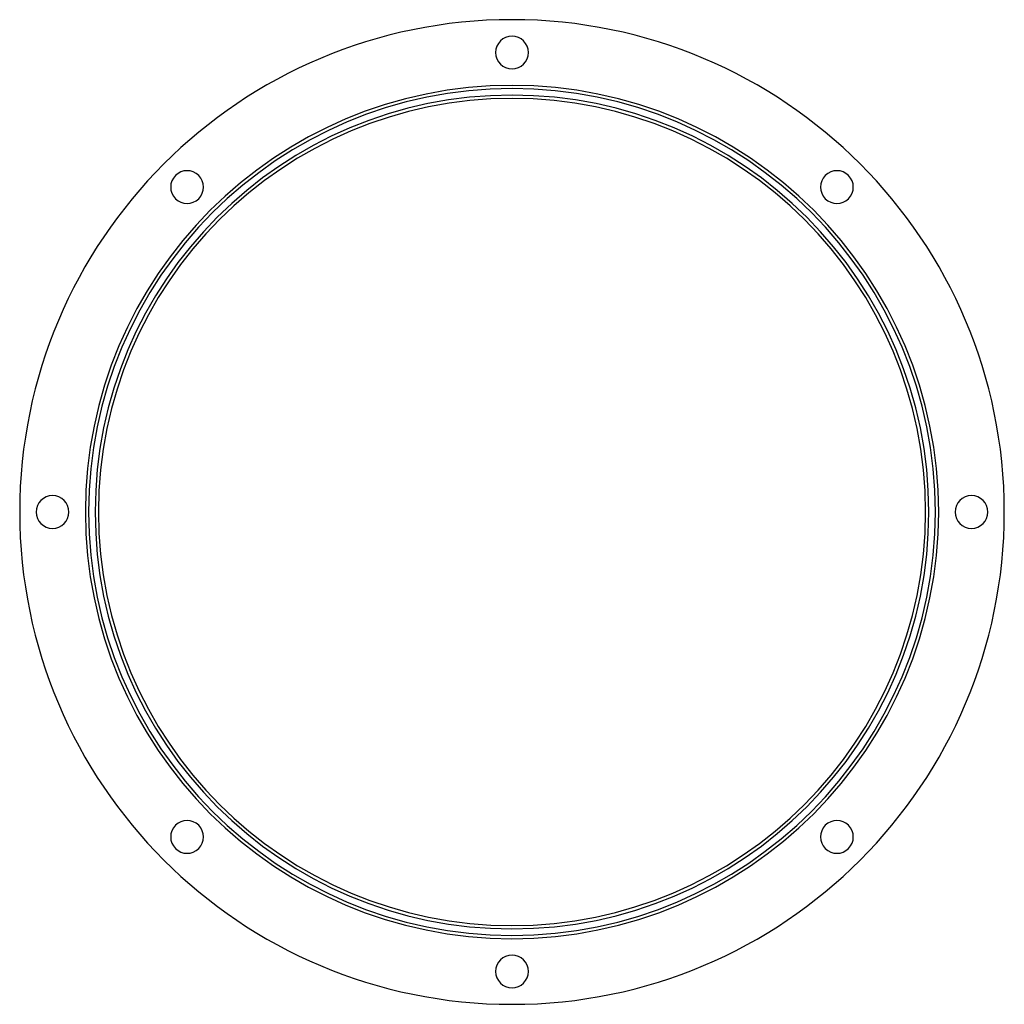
# Model space of a CAD drawing. Header units: millimetres. Extents: x -150 to 150, y -150 to 150.
import ezdxf

# ---------------------------------------------------------------- set-up
doc = ezdxf.new("R2010")
doc.units = ezdxf.units.MM
doc.layers.add('HIDDEN', color=7, linetype='Continuous')
doc.layers.add('THICK', color=7, linetype='Continuous')

msp = doc.modelspace()

# ---------------------------------------------------------------- linework, layer by layer
at = {"layer": 'HIDDEN'}
for radius, start, end in [(130, 0, 180), (129, 0, 180), (127, 0, 180), (130, 180, 0), (129, 180, 0), (127, 180, 0)]:
    msp.add_arc((0, 0), radius, start, end, dxfattribs=at)
at = {"layer": 'THICK'}
for centre, radius, start, end in [((0, 0), 150, 0, 180), ((0, 140), 5, 90, 270), ((0, 140), 5, 270, 90), ((0, 0), 126, 0, 180), ((-98.99, 98.99), 5, 135, 315), ((-98.99, 98.99), 5, 315, 135), ((98.99, 98.99), 5, 45, 225), ((98.99, 98.99), 5, 225, 45), ((-140, 0), 5, 0, 180), ((140, 0), 5, 0, 180), ((0, 0), 150, 180, 0), ((-140, 0), 5, 180, 0), ((0, 0), 126, 180, 0), ((140, 0), 5, 180, 0), ((-98.99, -98.99), 5, 45, 225), ((-98.99, -98.99), 5, 225, 45), ((98.99, -98.99), 5, 135, 315), ((98.99, -98.99), 5, 315, 135), ((0, -140), 5, 90, 270), ((0, -140), 5, 270, 90)]:
    msp.add_arc(centre, radius, start, end, dxfattribs=at)

doc.saveas('drawing.dxf')
